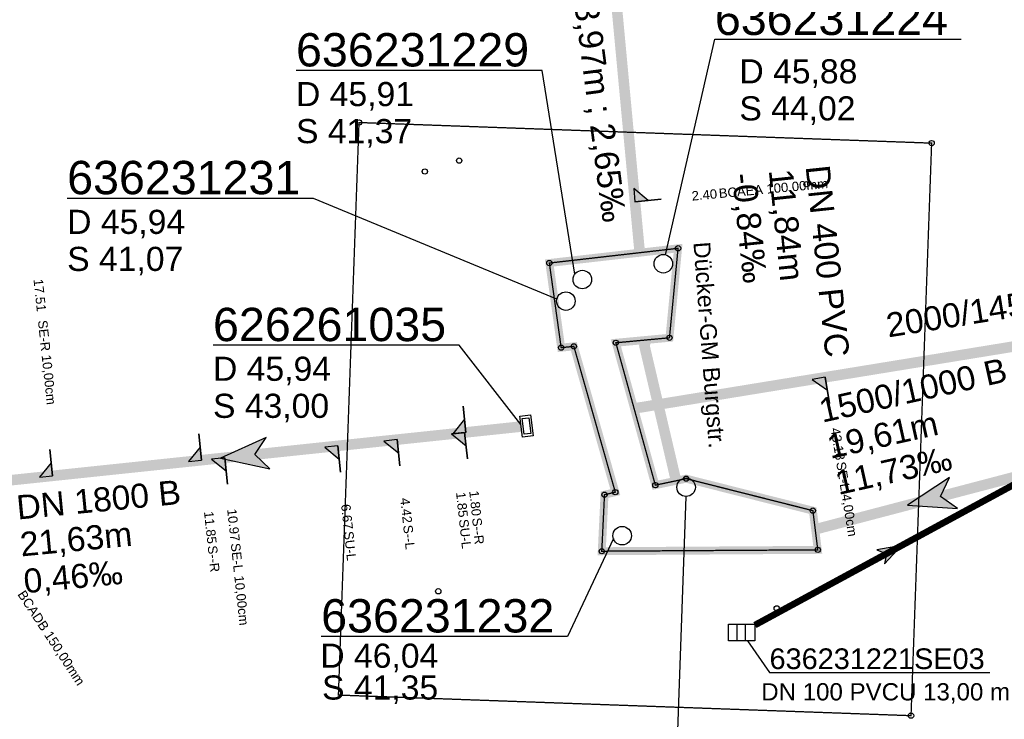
# Model space of a CAD drawing. Extents: x 356718 to 357658, y 5762241 to 5762615.
# Tile 35 of 157: x 356927 to 356964, y 5762433 to 5762459. Entities that reach past the tile are written whole.
import ezdxf
from ezdxf.enums import TextEntityAlignment as Align

# ---------------------------------------------------------------- set-up
doc = ezdxf.new("R2010")
doc.units = 0
doc.header["$MEASUREMENT"] = 0
for name, pattern in [('AUSGEZOGEN', [0]), ('GESTRICHELT2', [4, 2, -2]), ('STRICHPUNKT', [5, 2, -1, 1, -1])]:
    doc.linetypes.add(name, pattern=pattern)
doc.layers.get('0').update_dxf_attribs({"linetype": 'AUSGEZOGEN'})
for name, color, linetype, true_color in [('111_00131_Symbol', 7, 'AUSGEZOGEN', 0x000000), ('111_00228_Schachtsymbol_nach_Sy', 7, 'AUSGEZOGEN', 0x000000), ('114_00133_Schachtnummer', 7, 'AUSGEZOGEN', 0x000000), ('114_10391_Deckelhoehe', 7, 'AUSGEZOGEN', 0x000000), ('114_10392_Schachtnummer', 7, 'AUSGEZOGEN', 0x000000), ('114_10393_Sohlhoehe', 7, 'AUSGEZOGEN', 0x000000), ('121_10374_Haltungen_Regenwasser', 5, 'GESTRICHELT2', 0x0000ff), ('121_10376_Haltungen_Mischwasser', 6, 'STRICHPUNKT', 0xff00ff), ('121_10397_Haltungen_Regenwasser', 5, 'GESTRICHELT2', 0x0000ff), ('123_00048_Fliessrichtungspfeil', 7, 'AUSGEZOGEN', 0x000000), ('123_00137_Fliessrichtungspfeil', 7, 'AUSGEZOGEN', 0x000000), ('124_00118_Standard__Laenge___10', 7, 'AUSGEZOGEN', 0x000000), ('124_10395_Standard1', 7, 'AUSGEZOGEN', 0x000000), ('141_10868_Stutzen__141_', 7, 'AUSGEZOGEN', 0x000000), ('154_00087_Freie_Beschriftungen', 7, 'AUSGEZOGEN', 0x000000), ('162_00539_SB_Darstellung_Einzel', 7, 'AUSGEZOGEN', 0x000000), ('611_00541_Pkte', 3, 'AUSGEZOGEN', 0x00ff00), ('621_00240_Hilfslinien_key_0_', 7, 'AUSGEZOGEN', 0x000000)]:
    doc.layers.add(name, color=color, linetype=linetype, true_color=true_color)
doc.styles.add('ARIAL', font='arial.ttf', dxfattribs={"height": 1.5})
doc.styles.get("Standard").update_dxf_attribs({"font": 'arial.ttf', "height": 1})

# ---------------------------------------------------------------- blocks, each defined once
blk = doc.blocks.new('F00')
at = {"color": 0}
blk.add_circle((0, 0), 0.1, dxfattribs=at)
blk = doc.blocks.new('R02')
at = {"color": 0, "linetype": 'AUSGEZOGEN'}
for points in [[(-0.4, 0.2), (0.4, 0.2), (0.4, -0.2), (-0.4, -0.2)], [(-0.3, 0.13), (0.3, 0.13), (0.3, -0.13), (-0.3, -0.13)]]:
    blk.add_lwpolyline(points, close=True, dxfattribs=at)
blk = doc.blocks.new('DEC')
at = {"color": 0}
blk.add_circle((0, 0), 0.35, dxfattribs=at)
blk = doc.blocks.new('ES')
at = {"color": 0, "linetype": 'AUSGEZOGEN'}
for points in [[(-0.494, -0.319), (-0.494, 0.306), (0.506, 0.306), (0.506, -0.319), (-0.494, -0.319)], [(-0.169, -0.319), (-0.169, 0.306)], [(0.156, -0.319), (0.156, 0.306)]]:
    blk.add_lwpolyline(points, dxfattribs=at)
blk = doc.blocks.new('FLI')
at = {"color": 0, "linetype": 'AUSGEZOGEN'}
blk.add_lwpolyline([(-0.4, 0), (-0.9, -0.6), (0.9, 0), (-0.9, 0.6), (-0.4, 0)], close=True, dxfattribs=at)
at = {"color": 0}
for points in [[(-0.4, 0), (0.9, 0), (-0.9, 0.6)], [(-0.9, -0.6), (0.9, 0), (-0.4, 0)]]:
    blk.add_solid(points, dxfattribs=at)

msp = doc.modelspace()

# ---------------------------------------------------------------- linework, layer by layer
at = {"layer": '114_00133_Schachtnummer', "color": 18, "linetype": 'AUSGEZOGEN', "true_color": 0x000000}
msp.add_lwpolyline([(356954.351, 5762435.585), (356955.187, 5762434.381), (356963.518, 5762434.381)], dxfattribs=at)
at = {"layer": '114_10392_Schachtnummer', "color": 18, "linetype": 'AUSGEZOGEN', "true_color": 0x000000}
for points in [[(356951.25, 5762450.174), (356953.122, 5762458.322), (356962.43, 5762458.322)], [(356947.829, 5762449.442), (356946.599, 5762457.132), (356937.291, 5762457.132)], [(356947.147, 5762448.492), (356937.95, 5762452.303), (356928.642, 5762452.303)], [(356945.794, 5762443.755), (356943.462, 5762446.752), (356934.154, 5762446.752)], [(356952.022, 5762441.038), (356951.584, 5762428.66), (356960.892, 5762428.66)], [(356949.285, 5762439.444), (356947.55, 5762435.743), (356938.242, 5762435.743)]]:
    msp.add_lwpolyline(points, dxfattribs=at)
at = {"layer": '121_10374_Haltungen_Regenwasser', "color": 5, "linetype": 'GESTRICHELT2', "true_color": 0x0000ff, "const_width": 0.4}
for points in [[(356950.342, 5762450.257), (356950.278, 5762450.29), (356948.39, 5762470.495), (356947.393, 5762474), (356943.939, 5762482.346)], [(356951.7, 5762441.64), (356951.643, 5762441.683), (356950.46, 5762446.73), (356950.511, 5762446.952)], [(356971.414, 5762442.847), (356965.572, 5762442.07), (356956.964, 5762439.808), (356956.912, 5762439.806)]]:
    msp.add_lwpolyline(points, dxfattribs=at)
at = {"layer": '121_10376_Haltungen_Mischwasser', "color": 6, "linetype": 'STRICHPUNKT', "true_color": 0xff00ff, "const_width": 0.4}
for points in [[(357000.206, 5762452.547), (356950.068, 5762444.364)], [(356945.803, 5762443.68), (356925.666, 5762441.563)]]:
    msp.add_lwpolyline(points, dxfattribs=at)
at = {"layer": '121_10397_Haltungen_Regenwasser', "color": 5, "linetype": 'GESTRICHELT2', "true_color": 0x0000ff, "const_width": 0.25}
msp.add_lwpolyline([(356954.635, 5762436.178), (356965.348, 5762441.989)], dxfattribs=at)
at = {"layer": '141_10868_Stutzen__141_', "color": 18, "linetype": 'AUSGEZOGEN', "true_color": 0x000000}
for points in [[(356950.102, 5762452.178), (356950.6, 5762452.224), (356950.055, 5762452.676)], [(356950.102, 5762452.178), (356951.097, 5762452.271)], [(356957.294, 5762445.544), (356956.801, 5762445.463), (356957.375, 5762445.05)], [(356957.294, 5762445.544), (356957.455, 5762444.557)], [(356943.715, 5762443.46), (356943.61, 5762444.455)], [(356943.715, 5762443.46), (356943.662, 5762443.958), (356943.217, 5762443.408)], [(356933.72, 5762442.409), (356933.615, 5762443.404)], [(356941.109, 5762443.186), (356940.612, 5762443.134), (356941.161, 5762442.689)], [(356941.109, 5762443.186), (356941.214, 5762442.192)], [(356943.665, 5762443.455), (356943.168, 5762443.403), (356943.717, 5762442.958)], [(356943.665, 5762443.455), (356943.769, 5762442.461)], [(356928.091, 5762441.818), (356927.986, 5762442.812)], [(356933.72, 5762442.409), (356933.667, 5762442.907), (356933.222, 5762442.357)], [(356938.871, 5762442.951), (356938.374, 5762442.899), (356938.924, 5762442.454)], [(356938.871, 5762442.951), (356938.976, 5762441.957)], [(356934.595, 5762442.501), (356934.098, 5762442.449), (356934.647, 5762442.004)], [(356934.595, 5762442.501), (356934.699, 5762441.507)], [(356928.091, 5762441.818), (356928.038, 5762442.315), (356927.594, 5762441.765)]]:
    msp.add_lwpolyline(points, close=True, dxfattribs=at)
at = {"layer": '141_10868_Stutzen__141_', "color": 18, "true_color": 0x000000}
for points in [[(356950.102, 5762452.178), (356950.6, 5762452.224), (356950.055, 5762452.676)], [(356957.294, 5762445.544), (356956.801, 5762445.463), (356957.375, 5762445.05)], [(356943.715, 5762443.46), (356943.662, 5762443.958), (356943.217, 5762443.408)], [(356941.109, 5762443.186), (356940.612, 5762443.134), (356941.161, 5762442.689)], [(356943.665, 5762443.455), (356943.168, 5762443.403), (356943.717, 5762442.958)], [(356933.72, 5762442.409), (356933.667, 5762442.907), (356933.222, 5762442.357)], [(356938.871, 5762442.951), (356938.374, 5762442.899), (356938.924, 5762442.454)], [(356934.595, 5762442.501), (356934.098, 5762442.449), (356934.647, 5762442.004)], [(356928.091, 5762441.818), (356928.038, 5762442.315), (356927.594, 5762441.765)]]:
    msp.add_solid(points, dxfattribs=at)
at = {"layer": '162_00539_SB_Darstellung_Einzel', "color": 18, "linetype": 'AUSGEZOGEN', "true_color": 0x000000, "const_width": 0.3}
msp.add_lwpolyline([(356946.866, 5762449.86), (356951.73, 5762450.416), (356951.405, 5762447.035), (356949.379, 5762446.846), (356950.872, 5762441.466), (356952.038, 5762441.711), (356956.825, 5762440.503), (356957.011, 5762439.021), (356948.847, 5762438.97), (356948.95, 5762441.105), (356949.358, 5762441.2), (356947.792, 5762446.71), (356947.312, 5762446.662)], close=True, dxfattribs=at)
at = {"layer": '621_00240_Hilfslinien_key_0_', "linetype": 'AUSGEZOGEN', "const_width": 0.05}
for points in [[(356939.672, 5762455.169), (356961.314, 5762454.391), (356960.535, 5762432.755), (356938.893, 5762433.533), (356939.672, 5762455.169)], [(356946.866, 5762449.86), (356951.73, 5762450.416), (356951.405, 5762447.035), (356949.379, 5762446.846), (356950.872, 5762441.466), (356952.038, 5762441.711), (356956.825, 5762440.503), (356957.011, 5762439.021), (356948.847, 5762438.97), (356948.95, 5762441.105), (356949.358, 5762441.2), (356947.792, 5762446.71), (356947.312, 5762446.662), (356946.866, 5762449.86)]]:
    msp.add_lwpolyline(points, close=True, dxfattribs=at)

# ---------------------------------------------------------------- block references
at = {"layer": '111_00131_Symbol', "color": 18, "true_color": 0x000000}
msp.add_blockref('ES', (356954.129, 5762435.904), dxfattribs=at)
at = {"layer": '111_00228_Schachtsymbol_nach_Sy', "color": 18, "true_color": 0x000000}
for p in [(356951.172, 5762449.833), (356948.112, 5762449.236), (356947.49, 5762448.421), (356952.034, 5762441.388), (356949.617, 5762439.555)]:
    msp.add_blockref('DEC', p, dxfattribs=at)
at = {"layer": '111_00228_Schachtsymbol_nach_Sy', "color": 18, "true_color": 0x000000, "rotation": 277.1}
msp.add_blockref('R02', (356946.002, 5762443.701), dxfattribs=at)
at = {"layer": '123_00048_Fliessrichtungspfeil', "color": 18, "true_color": 0x000000}
for p, rotation in [((356935.337, 5762442.579), 186.1), ((356961.268, 5762440.939), 194.8)]:
    msp.add_blockref('FLI', p, dxfattribs=dict(at, rotation=rotation))
at = {"layer": '123_00137_Fliessrichtungspfeil', "color": 18, "true_color": 0x000000, "xscale": 0.5, "yscale": 0.5, "zscale": 0.5, "rotation": 28.4}
msp.add_blockref('FLI', (356959.782, 5762438.97), dxfattribs=at)
at = {"layer": '611_00541_Pkte', "color": 3, "true_color": 0x00ff00}
for p in [(356939.672, 5762455.169), (356961.314, 5762454.391), (356943.458, 5762453.731), (356942.159, 5762453.318), (356956.589, 5762452.838), (356951.73, 5762450.416), (356946.866, 5762449.86), (356949.379, 5762446.846), (356951.405, 5762447.035), (356947.312, 5762446.662), (356947.792, 5762446.71), (356952.038, 5762441.711), (356949.358, 5762441.2), (356950.872, 5762441.466), (356948.95, 5762441.105), (356956.825, 5762440.503), (356948.847, 5762438.97), (356957.011, 5762439.021), (356942.669, 5762437.455), (356955.459, 5762436.809), (356960.535, 5762432.755)]:
    msp.add_blockref('F00', p, dxfattribs=at)

# ---------------------------------------------------------------- texts
at = {"layer": '114_00133_Schachtnummer', "color": 18, "true_color": 0x000000, "style": 'ARIAL'}
msp.add_text('636231221SE03', height=0.78136, dxfattribs=at).set_placement((356955.187, 5762435.297), align=Align.TOP_LEFT)
at = {"layer": '114_10391_Deckelhoehe', "color": 18, "true_color": 0x000000, "style": 'ARIAL'}
for s, p in [('D 45,88', (356954.048, 5762457.56)), ('D 45,91', (356937.291, 5762456.7)), ('D 45,94', (356928.642, 5762451.872)), ('D 45,94', (356934.154, 5762446.32)), ('D 46,04', (356938.209, 5762435.477))]:
    msp.add_text(s, height=0.9116, dxfattribs=at).set_placement(p, align=Align.TOP_LEFT)
at = {"layer": '114_10392_Schachtnummer', "color": 18, "true_color": 0x000000, "style": 'ARIAL'}
for s, p in [('636231224', (356953.122, 5762459.738)), ('636231229', (356937.291, 5762458.548)), ('636231231', (356928.642, 5762453.72)), ('626261035', (356934.154, 5762448.168)), ('636231232', (356938.242, 5762437.159))]:
    msp.add_text(s, height=1.2601, dxfattribs=at).set_placement(p, align=Align.TOP_LEFT)
at = {"layer": '114_10393_Sohlhoehe', "color": 18, "true_color": 0x000000, "style": 'ARIAL'}
for s, p in [('S 44,02', (356954.048, 5762456.16)), ('S 41,37', (356937.291, 5762455.3)), ('S 41,07', (356928.642, 5762450.472)), ('S 43,00', (356934.154, 5762444.92)), ('S 41,35', (356938.275, 5762434.275))]:
    msp.add_text(s, height=0.9116, dxfattribs=at).set_placement(p, align=Align.TOP_LEFT)
at = {"layer": '124_00118_Standard__Laenge___10', "color": 18, "true_color": 0x000000, "style": 'ARIAL'}
msp.add_text('DN 100 PVCU 13,00 m', height=0.65113, dxfattribs=at).set_placement((356954.875, 5762433.983), align=Align.TOP_LEFT)
at = {"layer": '124_10395_Standard1', "color": 18, "true_color": 0x000000, "style": 'ARIAL'}
for s, height, rotation, p in [('1500/1000 B ; 33,97m ; 2,65‰', 0.91158, 277.4, (356947.556, 5762468.678)), ('-0,84‰', 0.9116, 276, (356954.67, 5762453.312)), ('11,84m', 0.9116, 276, (356956.063, 5762453.458)), ('DN 400 PVC', 0.9116, 276, (356957.455, 5762453.604)), ('2000/1450 B ; 54,98m ; 1,64‰', 0.91158, 9, (356959.534, 5762447.948)), ('1500/1000 B', 0.91158, 12.6, (356956.982, 5762444.713)), ('19,61m', 0.9116, 12.6, (356957.287, 5762443.347)), ('11,73‰', 0.9116, 12.6, (356957.593, 5762441.981)), ('DN 1800 B', 0.9116, 5.5, (356926.686, 5762441.072)), ('21,63m', 0.9116, 5.5, (356926.82, 5762439.678)), ('0,46‰', 0.9116, 5.5, (356926.954, 5762438.285))]:
    msp.add_text(s, height=height, rotation=rotation, dxfattribs=at).set_placement(p, align=Align.TOP_LEFT)
at = {"layer": '141_10868_Stutzen__141_', "color": 18, "true_color": 0x000000}
for s, height, rotation, p in [('BCAEA 100,00mm', 0.35326, 5.3, (356953.254, 5762452.664)), ('17.51', 0.3533, 276.1, (356927.72, 5762449.278)), ('SE-R 10,00cm', 0.35326, 276.1, (356927.887, 5762447.719)), ('SE-L 4,00cm', 0.35326, 279.3, (356958.055, 5762442.376)), ('SU-L', 0.3533, 276.1, (356943.8, 5762440.202)), ('S--R', 0.3533, 276.1, (356944.297, 5762440.255)), ('S--L', 0.3533, 276.1, (356941.691, 5762439.981)), ('SU-L', 0.3533, 276.1, (356939.454, 5762439.745)), ('S--R', 0.3533, 276.1, (356934.302, 5762439.204)), ('SE-L 10,00cm', 0.35326, 276.1, (356935.177, 5762439.296)), ('BCADB 150,00mm', 0.35326, 303.3, (356927.046, 5762437.534))]:
    msp.add_text(s, height=height, rotation=rotation, dxfattribs=at).set_placement(p, align=Align.TOP_LEFT)
for s, rotation, p in [('2.40', 5.3, (356953.187, 5762452.657)), ('43.18', 279.3, (356958.044, 5762442.443)), ('4.42', 276.1, (356941.684, 5762440.048)), ('1.85', 276.1, (356943.792, 5762440.27)), ('1.80', 276.1, (356944.29, 5762440.322)), ('10.97', 276.1, (356935.17, 5762439.363)), ('6.67', 276.1, (356939.446, 5762439.813)), ('11.85', 276.1, (356934.295, 5762439.271))]:
    msp.add_text(s, height=0.3533, rotation=rotation, dxfattribs=at).set_placement(p, align=Align.TOP_RIGHT)
at = {"layer": '154_00087_Freie_Beschriftungen', "color": 18, "true_color": 0x000000, "style": 'ARIAL'}
msp.add_text('Dücker-GM Burgstr.', height=0.63007, rotation=274.3, dxfattribs=at).set_placement((356952.938, 5762450.686), align=Align.TOP_LEFT)

doc.saveas('drawing.dxf')
